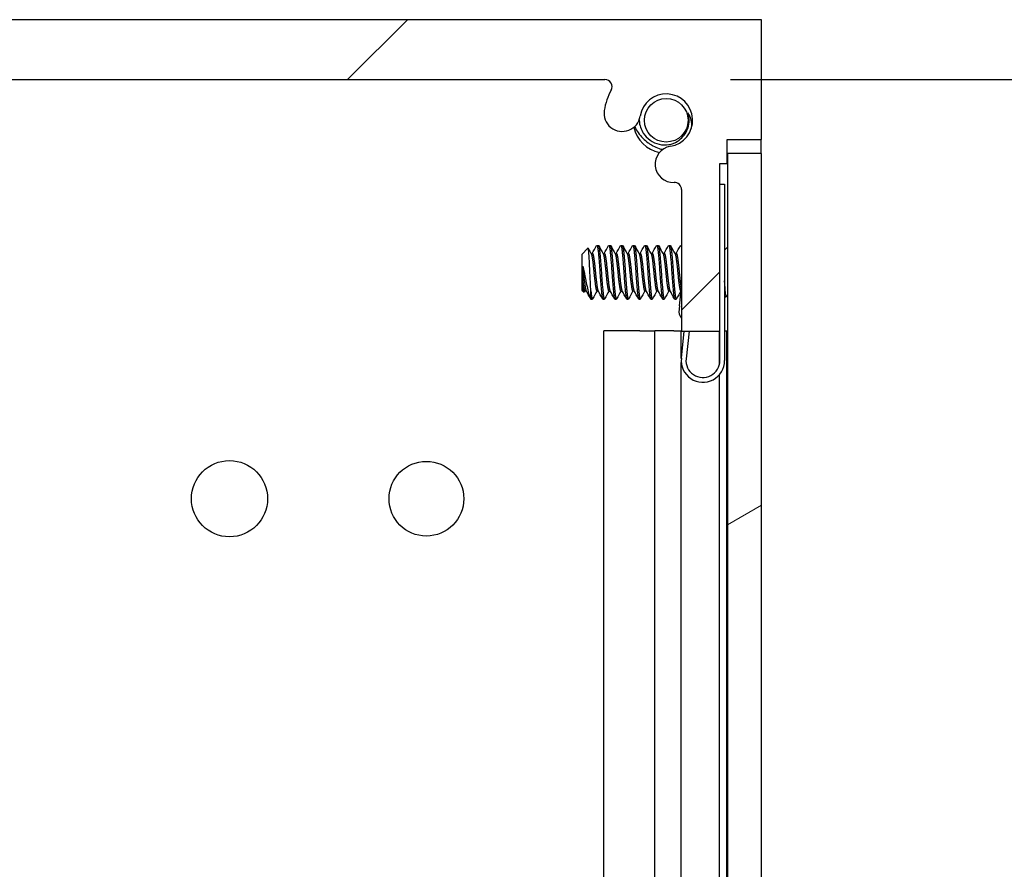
# Model space of a CAD drawing. Header units: millimetres. Extents: x 64 to 1798, y 64 to 1375.
# Tile 53 of 75: x 991 to 1043, y 967 to 1012. Entities that reach past the tile are written whole.
import ezdxf

# ---------------------------------------------------------------- set-up
doc = ezdxf.new("R2010")
doc.units = ezdxf.units.MM
doc.header["$LTSCALE"] = 6.666667
for name, color, linetype, lineweight in [('Dimension (ANSI)', 7, 'Continuous', 25), ('Hatch (ANSI)', 7, 'Continuous', 18), ('Visible (ANSI)', 7, 'Continuous', 25)]:
    doc.layers.add(name, color=color, linetype=linetype, lineweight=lineweight)
doc.styles.add('Note Text (ANSI)', font='tahoma.ttf')
doc.dimstyles.new('Default - mm (ANSI)', dxfattribs={"dimscale": 6.666667, "dimtxt": 1.75, "dimasz": 1.5, "dimexe": 2, "dimexo": 1, "dimgap": 0.8, "dimtad": 0, "dimtih": 1, "dimtoh": 1, "dimrnd": 1e-08, "dimzin": 0, "dimdsep": 46, "dimtxsty": 'Note Text (ANSI)', "dimblk": 'Filled-2', "dimcen": 0.09, "dimdle": 10, "dimclrd": 256, "dimclre": 256, "dimclrt": 256, "dimadec": 1, "dimazin": 0, "dimtfac": 1.741714, "dimtofl": 0, "dimtmove": 0, "dimatfit": 3, "dimldrblk": 'Filled-1', "dimfxl": 1, "dimtolj": 1, "dimtzin": 0, "dimlwd": -1, "dimlwe": -1, "dimarcsym": 0})

# ---------------------------------------------------------------- blocks, each defined once
blk = doc.blocks.new('Filled-2')
at = {"color": 0}
for p, q in [((0, 0), (-1, 0.1667)), ((-1, 0.1667), (-1, -0.1667)), ((-1, 0), (0, 0)), ((-1, -0.1667), (0, 0))]:
    blk.add_line(p, q, dxfattribs=at)
at = {"color": 0, "flags": 128}
blk.add_lwpolyline([(-1, -0.1667), (0, 0), (-1, 0.1667), (-1, -0.1667)], dxfattribs=at)
at = {"color": 0}
blk.add_solid([(-1, -0.1667), (0, 0), (-1, 0.1667), (-1, -0.1667)], dxfattribs=at)
blk = doc.blocks.new('*D11')
at = {"layer": 'Defpoints', "color": 0, "transparency": 16777216}
for p in [(1022.301, 1008.663), (1117.447, 1008.663), (1022.301, 456.233)]:
    blk.add_point(p, dxfattribs=at)
at = {"layer": 'Dimension (ANSI)', "transparency": 16777216}
for p, q in [((1028.968, 1008.663), (1130.781, 1008.663)), ((1117.447, 998.663), (1117.447, 756.822)), ((1117.447, 466.233), (1117.447, 708.073)), ((1028.968, 456.233), (1130.781, 456.233))]:
    blk.add_line(p, q, dxfattribs=at)
at = {"layer": 'Dimension (ANSI)', "transparency": 16777216, "xscale": 10, "yscale": 10, "zscale": 10}
for p, rotation in [((1117.447, 1008.663), 90), ((1117.447, 456.233), 270)]:
    blk.add_blockref('Filled-2', p, dxfattribs=dict(at, rotation=rotation))
at = {"layer": 'Dimension (ANSI)', "transparency": 16777216, "char_height": 11.66667, "attachment_point": 5, "style": 'Note Text (ANSI)'}
for s, insert in [('\\A1; 552.43 mm', (1117.447, 743.857)), ('\\A1;[21.749 in]', (1117.447, 719.483))]:
    blk.add_mtext(s, dxfattribs=dict(at, insert=insert))
blk = doc.blocks.new('Filled-1')
at = {"color": 0}
for p, q in [((0, 0), (-1, 0.3333)), ((-1, 0.3333), (-1, -0.3333)), ((-1, 0), (0, 0)), ((-1, -0.3333), (0, 0))]:
    blk.add_line(p, q, dxfattribs=at)
at = {"color": 0, "flags": 128}
blk.add_lwpolyline([(-1, -0.3333), (0, 0), (-1, 0.3333), (-1, -0.3333)], dxfattribs=at)
at = {"color": 0}
blk.add_solid([(-1, -0.3333), (0, 0), (-1, 0.3333), (-1, -0.3333)], dxfattribs=at)

msp = doc.modelspace()

# ---------------------------------------------------------------- hatches: boundary and pattern name
at = {"layer": 'Hatch (ANSI)'}
h = msp.add_hatch(dxfattribs=at)
h.set_pattern_fill('ANSI31', color=256, scale=169.333333, style=0)
h.set_pattern_definition([(45, (0, 0), (-14.9671, 14.9671), [])])
edge = h.paths.add_edge_path()
edge.add_line((1030.6105, 1005.4876), (1030.6105, 1011.8376))
edge.add_line((1030.6105, 1011.8376), (942.4725, 1011.8376))
edge.add_line((942.4725, 1011.8376), (942.4725, 1005.4876))
edge.add_line((942.4725, 1005.4876), (944.3015, 1005.4876))
edge.add_line((944.3015, 1005.4876), (944.3015, 1004.2176))
edge.add_line((944.3015, 1004.2176), (944.6825, 1004.2176))
edge.add_line((944.6825, 1004.2176), (944.6825, 995.3276))
edge.add_line((944.6825, 995.3276), (946.7145, 995.3276))
edge.add_line((946.7145, 995.3276), (946.7145, 1002.8263))
edge.add_ellipse((947.0955, 1002.8263), major_axis=(-0.381, 0), ratio=1, start_angle=267.54327, end_angle=360, ccw=False)
edge.add_ellipse((947.1532, 1004.1713), major_axis=(-0.0414, -0.9643), ratio=1, start_angle=0, end_angle=173.33968)
edge.add_ellipse((947.5275, 1006.5036), major_axis=(-0.2214, -1.3794), ratio=1, start_angle=108.23411, end_angle=360, ccw=False)
edge.add_ellipse((949.8599, 1006.8779), major_axis=(-0.953, -0.1529), ratio=1, start_angle=0, end_angle=180)
edge.add_ellipse((947.5275, 1006.5036), major_axis=(3.2854, 0.5272), ratio=1, start_angle=0, end_angle=19.53257)
edge.add_ellipse((950.7819, 1008.2816), major_axis=(-0.3344, -0.1827), ratio=1, start_angle=241.35038, end_angle=360, ccw=False)
edge.add_line((950.7819, 1008.6626), (1022.3011, 1008.6626))
edge.add_ellipse((1022.3011, 1008.2816), major_axis=(0, 0.381), ratio=1, start_angle=241.35038, end_angle=360, ccw=False)
edge.add_ellipse((1025.5555, 1006.5036), major_axis=(-2.92, 1.5953), ratio=1, start_angle=0, end_angle=19.53257)
edge.add_ellipse((1023.2231, 1006.8779), major_axis=(-0.953, 0.1529), ratio=1, start_angle=0, end_angle=180)
edge.add_ellipse((1025.5555, 1006.5036), major_axis=(-1.3794, 0.2214), ratio=1, start_angle=108.23411, end_angle=360, ccw=False)
edge.add_ellipse((1025.9298, 1004.1713), major_axis=(-0.1529, 0.953), ratio=1, start_angle=0, end_angle=173.33968)
edge.add_ellipse((1025.9875, 1002.8263), major_axis=(-0.0163, 0.3806), ratio=1, start_angle=267.54327, end_angle=360, ccw=False)
edge.add_line((1026.3685, 1002.8263), (1026.3685, 995.3276))
edge.add_line((1026.3685, 995.3276), (1028.4005, 995.3276))
edge.add_line((1028.4005, 995.3276), (1028.4005, 1004.2176))
edge.add_line((1028.4005, 1004.2176), (1028.7815, 1004.2176))
edge.add_line((1028.7815, 1004.2176), (1028.7815, 1005.4876))
edge.add_line((1028.7815, 1005.4876), (1030.6105, 1005.4876))
h = msp.add_hatch(dxfattribs=at)
h.set_pattern_fill('ANSI31', color=256, scale=169.333333, angle=-15, style=0)
h.set_pattern_definition([(30, (0, 0), (-10.58333, 18.33087), [])])
h.paths.add_polyline_path([(1028.8071, 460.1469), (1030.6105, 460.1469), (1030.6105, 1004.7483), (1028.8071, 1004.7483)])

# ---------------------------------------------------------------- linework, layer by layer
at = {"layer": 'Visible (ANSI)'}
for p, q in [((1030.6105, 1011.8376), (942.4725, 1011.8376)), ((1030.6105, 1005.4876), (1030.6105, 1011.8376)), ((950.7819, 1008.6626), (1022.3011, 1008.6626)), ((1028.7815, 1004.2176), (1028.7815, 1005.4876)), ((1028.7815, 1005.4876), (1030.6105, 1005.4876)), ((1030.5974, 1004.7483), (1030.5974, 1005.4876)), ((1030.6105, 1004.7483), (1028.8071, 1004.7483)), ((1028.8071, 1004.7483), (1028.8071, 460.1469)), ((1030.6105, 460.1469), (1030.6105, 1004.7483)), ((1028.4005, 995.3276), (1028.4005, 1004.2176)), ((1028.4005, 1004.2176), (1028.7815, 1004.2176)), ((1026.3571, 1002.9107), (1026.3586, 1002.9127)), ((1026.3594, 1002.909), (1026.3571, 1002.9107)), ((1026.3685, 1002.8263), (1026.3685, 995.3276)), ((1028.4005, 1003.1126), (1028.6505, 1003.1126)), ((1028.6505, 1003.1126), (1028.6505, 993.7626)), ((1021.0855, 999.3953), (1021.4085, 999.7183)), ((1021.8792, 999.8715), (1021.9586, 999.8715)), ((1022.5142, 999.8715), (1022.5936, 999.8715)), ((1023.1492, 999.8715), (1023.2286, 999.8715)), ((1023.7842, 999.8715), (1023.8636, 999.8715)), ((1024.4192, 999.8715), (1024.4986, 999.8715)), ((1025.0542, 999.8715), (1025.1336, 999.8715)), ((1025.6892, 999.8715), (1025.7686, 999.8715)), ((1026.3242, 999.8715), (1026.3685, 999.8715)), ((1028.6505, 999.6133), (1028.8071, 999.7699)), ((1021.0855, 999.3953), (1021.0855, 997.503)), ((1021.5717, 999.4419), (1021.6411, 999.4419)), ((1022.2067, 999.4419), (1022.2761, 999.4419)), ((1022.8417, 999.4419), (1022.9111, 999.4419)), ((1023.4767, 999.4419), (1023.5461, 999.4419)), ((1024.1117, 999.4419), (1024.1811, 999.4419)), ((1024.7467, 999.4419), (1024.8161, 999.4419)), ((1025.3817, 999.4419), (1025.4511, 999.4419)), ((1026.0167, 999.4419), (1026.0861, 999.4419)), ((1021.1322, 998.7723), (1021.1322, 998.0044)), ((1026.3215, 997.2977), (1026.3479, 997.5438)), ((1021.0855, 997.503), (1021.2043, 997.3842)), ((1021.2442, 997.4563), (1021.3137, 997.4563)), ((1021.5617, 997.0267), (1021.5617, 997.4525)), ((1021.5617, 997.0267), (1021.6411, 997.0267)), ((1021.8792, 997.4563), (1021.9487, 997.4563)), ((1022.1967, 997.0267), (1022.2761, 997.0267)), ((1022.5142, 997.4563), (1022.5837, 997.4563)), ((1022.8317, 997.0267), (1022.9111, 997.0267)), ((1023.1492, 997.4563), (1023.2187, 997.4563)), ((1023.4667, 997.0267), (1023.5461, 997.0267)), ((1023.7842, 997.4563), (1023.8537, 997.4563)), ((1024.1017, 997.0267), (1024.1811, 997.0267)), ((1024.4192, 997.4563), (1024.4887, 997.4563)), ((1024.7367, 997.0267), (1024.8161, 997.0267)), ((1025.0542, 997.4563), (1025.1237, 997.4563)), ((1025.3717, 997.0267), (1025.4511, 997.0267)), ((1025.6892, 997.4563), (1025.7587, 997.4563)), ((1026.0067, 997.0267), (1026.0861, 997.0267)), ((1026.2538, 996.6683), (1026.3215, 997.2977)), ((1026.3242, 997.4563), (1026.3385, 997.4563)), ((1028.7269, 997.2085), (1028.8071, 997.1283)), ((1026.2538, 996.6683), (1026.2172, 996.3273)), ((1024.163, 995.3376), (1022.2448, 995.3376)), ((1022.2448, 911.2404), (1022.2448, 995.3376)), ((1024.163, 995.3376), (1024.9515, 995.3376)), ((1025.9581, 995.3376), (1024.9515, 995.3376)), ((1024.9515, 911.499), (1024.9515, 995.3376)), ((1025.9581, 995.3376), (1026.3554, 995.3376)), ((1026.3554, 995.3376), (1026.3685, 995.3376)), ((1026.3554, 993.8687), (1026.3554, 995.3376)), ((1026.3571, 993.8855), (1026.5121, 995.3276)), ((1026.3685, 995.3276), (1028.4005, 995.3276)), ((1026.7635, 995.3276), (1026.6056, 993.8588)), ((1028.3874, 993.6096), (1028.3874, 995.3276)), ((1028.4005, 993.7626), (1028.4005, 995.3276)), ((1028.6505, 995.3376), (1028.7684, 995.3376)), ((1028.7684, 995.3376), (1028.8071, 995.3376)), ((1028.7684, 911.5297), (1028.7684, 995.3376)), ((1026.3554, 913.4976), (1026.3554, 993.6566)), ((1028.3874, 913.4976), (1028.3874, 993.0306))]:
    msp.add_line(p, q, dxfattribs=at)
for centre, radius in [((1025.5555, 1006.5036), 1.1573), ((1002.4034, 986.4376), 2.0193), ((1012.8428, 986.4376), 1.981)]:
    msp.add_circle(centre, radius, dxfattribs=at)
for centre, radius, start, end in [((1022.3011, 1008.2816), 0.381, 331.35038, 90), ((1025.5555, 1006.5036), 3.3274, 151.35038, 170.88295), ((1025.5555, 1006.5036), 1.397, 279.11705, 170.88295), ((1023.2231, 1006.8779), 0.9652, 170.88295, 350.88295), ((1025.5555, 1006.5036), 1.2156, 333.64437, 18.64437), ((1025.5555, 1006.5036), 1.75, 192.03106, 257.96894), ((1025.9298, 1004.1713), 0.9652, 99.11705, 272.45673), ((1025.9875, 1002.8263), 0.381, 0, 92.45673), ((1026.81, 996.4198), 0.6, 188.86585, 222.61719), ((1027.5005, 993.7626), 1.15, 173.86585, 0), ((1027.5005, 993.7626), 0.9, 173.86585, 0)]:
    msp.add_arc(centre, radius, start, end, dxfattribs=at)
for points in [[(1024.1211, 1006.524), (1024.1214, 1006.5171), (1024.1217, 1006.5103), (1024.1221, 1006.5036)], [(1026.7073, 1006.8922), (1026.7823, 1006.7726), (1026.8343, 1006.6425), (1026.8629, 1006.5036)], [(1026.8629, 1006.5036), (1026.8808, 1006.4163), (1026.9047, 1006.2621), (1026.8824, 1006.0667)], [(1021.4185, 999.7145), (1021.4727, 999.6178), (1021.5269, 999.5212), (1021.5814, 999.4247)], [(1021.6312, 999.4419), (1021.7095, 999.5808), (1021.7875, 999.7199), (1021.8653, 999.8591)], [(1021.9726, 999.8591), (1022.0536, 999.7142), (1022.1348, 999.5693), (1022.2164, 999.4247)], [(1022.2662, 999.4419), (1022.3445, 999.5808), (1022.4225, 999.7199), (1022.5003, 999.8591)], [(1022.6076, 999.8591), (1022.6886, 999.7142), (1022.7698, 999.5693), (1022.8514, 999.4247)], [(1022.9012, 999.4419), (1022.9795, 999.5808), (1023.0575, 999.7199), (1023.1353, 999.8591)], [(1023.2426, 999.8591), (1023.3236, 999.7142), (1023.4048, 999.5693), (1023.4864, 999.4247)], [(1023.5362, 999.4419), (1023.6145, 999.5808), (1023.6925, 999.7199), (1023.7703, 999.8591)], [(1023.8776, 999.8591), (1023.9586, 999.7142), (1024.0398, 999.5693), (1024.1214, 999.4247)], [(1024.1712, 999.4419), (1024.2495, 999.5808), (1024.3275, 999.7199), (1024.4053, 999.8591)], [(1024.5126, 999.8591), (1024.5936, 999.7142), (1024.6748, 999.5693), (1024.7564, 999.4247)], [(1024.8062, 999.4419), (1024.8845, 999.5808), (1024.9625, 999.7199), (1025.0403, 999.8591)], [(1025.1476, 999.8591), (1025.2286, 999.7142), (1025.3098, 999.5693), (1025.3914, 999.4247)], [(1025.4412, 999.4419), (1025.5195, 999.5808), (1025.5975, 999.7199), (1025.6753, 999.8591)], [(1025.7826, 999.8591), (1025.8636, 999.7142), (1025.9448, 999.5693), (1026.0264, 999.4247)], [(1026.0762, 999.4419), (1026.1545, 999.5808), (1026.2325, 999.7199), (1026.3103, 999.8591)], [(1028.7919, 999.7547), (1028.7969, 999.7638), (1028.802, 999.7728), (1028.8071, 999.7819)], [(1021.1322, 998.7723), (1021.1588, 998.6735), (1021.1835, 998.5637), (1021.2056, 998.4491)], [(1021.2542, 997.4563), (1021.2414, 997.4337), (1021.2287, 997.4111), (1021.216, 997.3885)], [(1021.5297, 997.0714), (1021.4547, 997.2056), (1021.3795, 997.3397), (1021.304, 997.4736)], [(1021.8892, 997.4563), (1021.8108, 997.3174), (1021.7329, 997.1783), (1021.6551, 997.0391)], [(1022.1828, 997.0391), (1022.1017, 997.1841), (1022.0206, 997.3289), (1021.939, 997.4736)], [(1022.5242, 997.4563), (1022.4458, 997.3174), (1022.3679, 997.1783), (1022.2901, 997.0391)], [(1022.8178, 997.0391), (1022.7367, 997.1841), (1022.6556, 997.3289), (1022.574, 997.4736)], [(1023.1592, 997.4563), (1023.0808, 997.3174), (1023.0029, 997.1783), (1022.9251, 997.0391)], [(1023.4528, 997.0391), (1023.3717, 997.1841), (1023.2906, 997.3289), (1023.209, 997.4736)], [(1023.7942, 997.4563), (1023.7158, 997.3174), (1023.6379, 997.1783), (1023.5601, 997.0391)], [(1024.0878, 997.0391), (1024.0067, 997.1841), (1023.9256, 997.3289), (1023.844, 997.4736)], [(1024.4292, 997.4563), (1024.3508, 997.3174), (1024.2729, 997.1783), (1024.1951, 997.0391)], [(1024.7228, 997.0391), (1024.6417, 997.1841), (1024.5606, 997.3289), (1024.479, 997.4736)], [(1025.0642, 997.4563), (1024.9858, 997.3174), (1024.9079, 997.1783), (1024.8301, 997.0391)], [(1025.3578, 997.0391), (1025.2767, 997.1841), (1025.1956, 997.3289), (1025.114, 997.4736)], [(1025.6992, 997.4563), (1025.6208, 997.3174), (1025.5429, 997.1783), (1025.4651, 997.0391)], [(1025.9928, 997.0391), (1025.9117, 997.1841), (1025.8306, 997.3289), (1025.749, 997.4736)], [(1026.3342, 997.4563), (1026.2558, 997.3174), (1026.1779, 997.1783), (1026.1001, 997.0391)], [(1028.732, 997.2034), (1028.7048, 997.1549), (1028.6776, 997.1063), (1028.6505, 997.0578)]]:
    msp.add_open_spline(points, degree=3, dxfattribs=at)
for points, knots in [([(1024.1221, 1006.5036), (1024.1301, 1006.355), (1024.1589, 1006.2363), (1024.2269, 1006.0296), (1024.2775, 1005.9231), (1024.4302, 1005.6846), (1024.5502, 1005.5516), (1024.8457, 1005.3408), (1025.009, 1005.2677), (1025.3418, 1005.1923), (1025.5193, 1005.183), (1025.8574, 1005.2423), (1026.0076, 1005.2991), (1026.2811, 1005.4661), (1026.3789, 1005.5616), (1026.5277, 1005.7346), (1026.5956, 1005.845), (1026.6448, 1005.964)], [-0.25808674, -0.25808674, -0.25808674, -0.25808674, -0.23478538, -0.23478538, -0.20745079, -0.20745079, -0.16890819, -0.16890819, -0.13215384, -0.13215384, -0.09808162, -0.09808162, -0.06858842, -0.06858842, -0.0387126, -0.0387126, 0, 0, 0, 0]), ([(1023.8796, 1006.1704), (1023.9884, 1005.9453), (1024.134, 1005.7385), (1024.4025, 1005.4667), (1024.5006, 1005.383), (1024.6494, 1005.2763), (1024.6943, 1005.2464), (1024.7508, 1005.2117), (1024.7613, 1005.2054), (1024.7765, 1005.1964), (1024.7811, 1005.1937), (1024.7891, 1005.189), (1024.7926, 1005.187), (1024.7991, 1005.1832), (1024.8023, 1005.1814), (1024.8097, 1005.1772), (1024.814, 1005.1748), (1024.8287, 1005.1665), (1024.8392, 1005.1607), (1024.9535, 1005.0988), (1025.0615, 1005.0508), (1025.2382, 1004.988), (1025.3019, 1004.9688), (1025.3634, 1004.9528)], [-0.20828692, -0.20828692, -0.20828692, -0.20828692, -0.16037519, -0.16037519, -0.1357902, -0.1357902, -0.12553662, -0.12553662, -0.1232027, -0.1232027, -0.12218422, -0.12218422, -0.12143653, -0.12143653, -0.12074769, -0.12074769, -0.11981568, -0.11981568, -0.11753587, -0.11753587, -0.09516844, -0.09516844, -0.08204301, -0.08204301, -0.08204301, -0.08204301]), ([(1021.5107, 998.4491), (1021.5039, 998.6074), (1021.4978, 998.7316), (1021.487, 998.941), (1021.481, 999.0479), (1021.4664, 999.2837), (1021.458, 999.4024), (1021.4461, 999.5426), (1021.4423, 999.5837), (1021.4305, 999.6831), (1021.4218, 999.7182), (1021.4115, 999.7204), (1021.41, 999.7198), (1021.4085, 999.7183)], [-0.3275077, -0.3275077, -0.3275077, -0.3275077, -0.298679, -0.298679, -0.26513723, -0.26513723, -0.21824944, -0.21824944, -0.19498337, -0.19498337, -0.1484776, -0.1484776, -0.14089425, -0.14089425, -0.14089425, -0.14089425]), ([(1021.2056, 998.4491), (1021.2156, 998.3969), (1021.2349, 998.2981), (1021.279, 998.0777), (1021.2974, 997.9867), (1021.3443, 997.7597), (1021.3718, 997.6296), (1021.432, 997.3603), (1021.4571, 997.2597), (1021.5066, 997.11), (1021.5344, 997.054), (1021.5617, 997.0267)], [-0.16946906, -0.16946906, -0.16946906, -0.16946906, -0.14210049, -0.14210049, -0.12254616, -0.12254616, -0.09176944, -0.09176944, -0.05039984, -0.05039984, 0, 0, 0, 0]), ([(1021.5617, 997.4525), (1021.5533, 997.5886), (1021.5445, 997.7455), (1021.5358, 997.9161), (1021.5314, 998.0015), (1021.5271, 998.0887), (1021.5229, 998.1779), (1021.5187, 998.2671), (1021.5145, 998.359), (1021.5107, 998.4491)], [0, 0, 0, 0, 0.0005404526, 0.0005404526, 0.0005404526, 0.0008106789, 0.0008106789, 0.0008106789, 0.0010809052, 0.0010809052, 0.0010809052, 0.0010809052]), ([(1021.216, 997.3885), (1021.2103, 997.3784), (1021.2044, 997.3801), (1021.1896, 997.4144), (1021.1807, 997.4627), (1021.1645, 997.6062), (1021.1579, 997.6839), (1021.1458, 997.8259), (1021.139, 997.912), (1021.1322, 998.0044)], [-0.09938098, -0.09938098, -0.09938098, -0.09938098, -0.08213524, -0.08213524, -0.055703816, -0.055703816, -0.030124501, -0.030124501, 0, 0, 0, 0]), ([(1028.7269, 997.2085), (1028.719, 997.2164), (1028.711, 997.2496), (1028.6969, 997.3552), (1028.6897, 997.433), (1028.6715, 997.6709), (1028.6625, 997.8022), (1028.6525, 997.9625), (1028.6515, 997.9784), (1028.6505, 997.9944)], [-0.52990335, -0.52990335, -0.52990335, -0.52990335, -0.4386463, -0.4386463, -0.36077455, -0.36077455, -0.29338338, -0.29338338, -0.28602497, -0.28602497, -0.28602497, -0.28602497])]:
    msp.add_open_spline(points, degree=3, knots=knots, dxfattribs=at)
for points, weights, knots in [([(1021.8653, 999.8591), (1021.901, 999.9229), (1021.9322, 999.6809), (1021.9851, 999.2703), (1022.038, 998.4491)], [0.937106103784, 0.916453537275, 1, 0.866025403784, 1], [0.076837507, 0.076837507, 0.076837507, 0.083333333, 0.083333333, 0.09375, 0.09375, 0.09375]), ([(1021.9586, 999.8715), (1021.987, 999.8715), (1022.0115, 999.6809), (1022.0645, 999.2703), (1022.1174, 998.4491)], [0.933012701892, 0.933012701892, 1, 0.866025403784, 1], [0.140625, 0.140625, 0.140625, 0.145833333, 0.145833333, 0.15625, 0.15625, 0.15625]), ([(1022.5003, 999.8591), (1022.536, 999.9229), (1022.5672, 999.6809), (1022.6201, 999.2703), (1022.673, 998.4491)], [0.937106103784, 0.916453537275, 1, 0.866025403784, 1], [0.139337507, 0.139337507, 0.139337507, 0.145833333, 0.145833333, 0.15625, 0.15625, 0.15625]), ([(1022.5936, 999.8715), (1022.622, 999.8715), (1022.6465, 999.6809), (1022.6995, 999.2703), (1022.7524, 998.4491)], [0.933012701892, 0.933012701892, 1, 0.866025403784, 1], [0.203125, 0.203125, 0.203125, 0.208333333, 0.208333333, 0.21875, 0.21875, 0.21875]), ([(1023.1353, 999.8591), (1023.171, 999.9229), (1023.2022, 999.6809), (1023.2551, 999.2703), (1023.308, 998.4491)], [0.937106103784, 0.916453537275, 1, 0.866025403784, 1], [0.201837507, 0.201837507, 0.201837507, 0.208333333, 0.208333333, 0.21875, 0.21875, 0.21875]), ([(1023.2286, 999.8715), (1023.257, 999.8715), (1023.2815, 999.6809), (1023.3345, 999.2703), (1023.3874, 998.4491)], [0.933012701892, 0.933012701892, 1, 0.866025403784, 1], [0.265625, 0.265625, 0.265625, 0.270833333, 0.270833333, 0.28125, 0.28125, 0.28125]), ([(1023.7703, 999.8591), (1023.806, 999.9229), (1023.8372, 999.6809), (1023.8901, 999.2703), (1023.943, 998.4491)], [0.937106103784, 0.916453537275, 1, 0.866025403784, 1], [0.264337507, 0.264337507, 0.264337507, 0.270833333, 0.270833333, 0.28125, 0.28125, 0.28125]), ([(1023.8636, 999.8715), (1023.892, 999.8715), (1023.9165, 999.6809), (1023.9695, 999.2703), (1024.0224, 998.4491)], [0.933012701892, 0.933012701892, 1, 0.866025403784, 1], [0.328125, 0.328125, 0.328125, 0.333333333, 0.333333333, 0.34375, 0.34375, 0.34375]), ([(1024.4053, 999.8591), (1024.441, 999.9229), (1024.4722, 999.6809), (1024.5251, 999.2703), (1024.578, 998.4491)], [0.937106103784, 0.916453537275, 1, 0.866025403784, 1], [0.326837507, 0.326837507, 0.326837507, 0.333333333, 0.333333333, 0.34375, 0.34375, 0.34375]), ([(1024.4986, 999.8715), (1024.527, 999.8715), (1024.5515, 999.6809), (1024.6045, 999.2703), (1024.6574, 998.4491)], [0.933012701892, 0.933012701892, 1, 0.866025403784, 1], [0.390625, 0.390625, 0.390625, 0.395833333, 0.395833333, 0.40625, 0.40625, 0.40625]), ([(1025.0403, 999.8591), (1025.076, 999.9229), (1025.1072, 999.6809), (1025.1601, 999.2703), (1025.213, 998.4491)], [0.937106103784, 0.916453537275, 1, 0.866025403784, 1], [0.389337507, 0.389337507, 0.389337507, 0.395833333, 0.395833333, 0.40625, 0.40625, 0.40625]), ([(1025.1336, 999.8715), (1025.162, 999.8715), (1025.1865, 999.6809), (1025.2395, 999.2703), (1025.2924, 998.4491)], [0.933012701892, 0.933012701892, 1, 0.866025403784, 1], [0.453125, 0.453125, 0.453125, 0.458333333, 0.458333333, 0.46875, 0.46875, 0.46875]), ([(1025.6753, 999.8591), (1025.711, 999.9229), (1025.7422, 999.6809), (1025.7951, 999.2703), (1025.848, 998.4491)], [0.937106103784, 0.916453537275, 1, 0.866025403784, 1], [0.451837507, 0.451837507, 0.451837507, 0.458333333, 0.458333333, 0.46875, 0.46875, 0.46875]), ([(1025.7686, 999.8715), (1025.797, 999.8715), (1025.8215, 999.6809), (1025.8745, 999.2703), (1025.9274, 998.4491)], [0.933012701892, 0.933012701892, 1, 0.866025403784, 1], [0.515625, 0.515625, 0.515625, 0.520833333, 0.520833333, 0.53125, 0.53125, 0.53125]), ([(1021.5814, 999.4247), (1021.5991, 999.3933), (1021.6147, 999.3089), (1021.6676, 999.0223), (1021.7205, 998.4491), (1021.7734, 997.8759), (1021.8263, 997.5893), (1021.8509, 997.4563), (1021.8792, 997.4563)], [0.941196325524, 0.956426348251, 1, 0.866025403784, 1, 0.866025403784, 1, 0.933012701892, 0.933012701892], [0.079945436, 0.079945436, 0.079945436, 0.083333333, 0.083333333, 0.09375, 0.09375, 0.104166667, 0.104166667, 0.109375, 0.109375, 0.109375]), ([(1021.6411, 999.4419), (1021.6695, 999.4419), (1021.694, 999.3089), (1021.747, 999.0223), (1021.7999, 998.4491), (1021.8528, 997.8759), (1021.9057, 997.5893), (1021.9213, 997.5049), (1021.939, 997.4736)], [0.933012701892, 0.933012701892, 1, 0.866025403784, 1, 0.866025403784, 1, 0.956426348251, 0.941196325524], [0.078125, 0.078125, 0.078125, 0.083333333, 0.083333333, 0.09375, 0.09375, 0.104166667, 0.104166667, 0.107554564, 0.107554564, 0.107554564]), ([(1022.2164, 999.4247), (1022.2341, 999.3933), (1022.2497, 999.3089), (1022.3026, 999.0223), (1022.3555, 998.4491), (1022.4084, 997.8759), (1022.4613, 997.5893), (1022.4859, 997.4563), (1022.5142, 997.4563)], [0.941196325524, 0.956426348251, 1, 0.866025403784, 1, 0.866025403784, 1, 0.933012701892, 0.933012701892], [0.142445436, 0.142445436, 0.142445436, 0.145833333, 0.145833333, 0.15625, 0.15625, 0.166666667, 0.166666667, 0.171875, 0.171875, 0.171875]), ([(1022.2761, 999.4419), (1022.3045, 999.4419), (1022.329, 999.3089), (1022.382, 999.0223), (1022.4349, 998.4491), (1022.4878, 997.8759), (1022.5407, 997.5893), (1022.5563, 997.5049), (1022.574, 997.4736)], [0.933012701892, 0.933012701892, 1, 0.866025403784, 1, 0.866025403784, 1, 0.956426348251, 0.941196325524], [0.140625, 0.140625, 0.140625, 0.145833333, 0.145833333, 0.15625, 0.15625, 0.166666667, 0.166666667, 0.170054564, 0.170054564, 0.170054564]), ([(1022.8514, 999.4247), (1022.8691, 999.3933), (1022.8847, 999.3089), (1022.9376, 999.0223), (1022.9905, 998.4491), (1023.0434, 997.8759), (1023.0963, 997.5893), (1023.1209, 997.4563), (1023.1492, 997.4563)], [0.941196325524, 0.956426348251, 1, 0.866025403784, 1, 0.866025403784, 1, 0.933012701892, 0.933012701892], [0.204945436, 0.204945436, 0.204945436, 0.208333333, 0.208333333, 0.21875, 0.21875, 0.229166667, 0.229166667, 0.234375, 0.234375, 0.234375]), ([(1022.9111, 999.4419), (1022.9395, 999.4419), (1022.964, 999.3089), (1023.017, 999.0223), (1023.0699, 998.4491), (1023.1228, 997.8759), (1023.1757, 997.5893), (1023.1913, 997.5049), (1023.209, 997.4736)], [0.933012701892, 0.933012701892, 1, 0.866025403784, 1, 0.866025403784, 1, 0.956426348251, 0.941196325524], [0.203125, 0.203125, 0.203125, 0.208333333, 0.208333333, 0.21875, 0.21875, 0.229166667, 0.229166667, 0.232554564, 0.232554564, 0.232554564]), ([(1023.4864, 999.4247), (1023.5041, 999.3933), (1023.5197, 999.3089), (1023.5726, 999.0223), (1023.6255, 998.4491), (1023.6784, 997.8759), (1023.7313, 997.5893), (1023.7559, 997.4563), (1023.7842, 997.4563)], [0.941196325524, 0.956426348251, 1, 0.866025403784, 1, 0.866025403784, 1, 0.933012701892, 0.933012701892], [0.267445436, 0.267445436, 0.267445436, 0.270833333, 0.270833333, 0.28125, 0.28125, 0.291666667, 0.291666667, 0.296875, 0.296875, 0.296875]), ([(1023.5461, 999.4419), (1023.5745, 999.4419), (1023.599, 999.3089), (1023.652, 999.0223), (1023.7049, 998.4491), (1023.7578, 997.8759), (1023.8107, 997.5893), (1023.8263, 997.5049), (1023.844, 997.4736)], [0.933012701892, 0.933012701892, 1, 0.866025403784, 1, 0.866025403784, 1, 0.956426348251, 0.941196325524], [0.265625, 0.265625, 0.265625, 0.270833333, 0.270833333, 0.28125, 0.28125, 0.291666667, 0.291666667, 0.295054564, 0.295054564, 0.295054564]), ([(1024.1214, 999.4247), (1024.1391, 999.3933), (1024.1547, 999.3089), (1024.2076, 999.0223), (1024.2605, 998.4491), (1024.3134, 997.8759), (1024.3663, 997.5893), (1024.3909, 997.4563), (1024.4192, 997.4563)], [0.941196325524, 0.956426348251, 1, 0.866025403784, 1, 0.866025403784, 1, 0.933012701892, 0.933012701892], [0.329945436, 0.329945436, 0.329945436, 0.333333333, 0.333333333, 0.34375, 0.34375, 0.354166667, 0.354166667, 0.359375, 0.359375, 0.359375]), ([(1024.1811, 999.4419), (1024.2095, 999.4419), (1024.234, 999.3089), (1024.287, 999.0223), (1024.3399, 998.4491), (1024.3928, 997.8759), (1024.4457, 997.5893), (1024.4613, 997.5049), (1024.479, 997.4736)], [0.933012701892, 0.933012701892, 1, 0.866025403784, 1, 0.866025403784, 1, 0.956426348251, 0.941196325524], [0.328125, 0.328125, 0.328125, 0.333333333, 0.333333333, 0.34375, 0.34375, 0.354166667, 0.354166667, 0.357554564, 0.357554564, 0.357554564]), ([(1024.7564, 999.4247), (1024.7741, 999.3933), (1024.7897, 999.3089), (1024.8426, 999.0223), (1024.8955, 998.4491), (1024.9484, 997.8759), (1025.0013, 997.5893), (1025.0259, 997.4563), (1025.0542, 997.4563)], [0.941196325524, 0.956426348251, 1, 0.866025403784, 1, 0.866025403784, 1, 0.933012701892, 0.933012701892], [0.392445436, 0.392445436, 0.392445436, 0.395833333, 0.395833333, 0.40625, 0.40625, 0.416666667, 0.416666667, 0.421875, 0.421875, 0.421875]), ([(1024.8161, 999.4419), (1024.8445, 999.4419), (1024.869, 999.3089), (1024.922, 999.0223), (1024.9749, 998.4491), (1025.0278, 997.8759), (1025.0807, 997.5893), (1025.0963, 997.5049), (1025.114, 997.4736)], [0.933012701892, 0.933012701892, 1, 0.866025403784, 1, 0.866025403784, 1, 0.956426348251, 0.941196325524], [0.390625, 0.390625, 0.390625, 0.395833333, 0.395833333, 0.40625, 0.40625, 0.416666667, 0.416666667, 0.420054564, 0.420054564, 0.420054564]), ([(1025.3914, 999.4247), (1025.4091, 999.3933), (1025.4247, 999.3089), (1025.4776, 999.0223), (1025.5305, 998.4491), (1025.5834, 997.8759), (1025.6363, 997.5893), (1025.6609, 997.4563), (1025.6892, 997.4563)], [0.941196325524, 0.956426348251, 1, 0.866025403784, 1, 0.866025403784, 1, 0.933012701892, 0.933012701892], [0.454945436, 0.454945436, 0.454945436, 0.458333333, 0.458333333, 0.46875, 0.46875, 0.479166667, 0.479166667, 0.484375, 0.484375, 0.484375]), ([(1025.4511, 999.4419), (1025.4795, 999.4419), (1025.504, 999.3089), (1025.557, 999.0223), (1025.6099, 998.4491), (1025.6628, 997.8759), (1025.7157, 997.5893), (1025.7313, 997.5049), (1025.749, 997.4736)], [0.933012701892, 0.933012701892, 1, 0.866025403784, 1, 0.866025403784, 1, 0.956426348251, 0.941196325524], [0.453125, 0.453125, 0.453125, 0.458333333, 0.458333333, 0.46875, 0.46875, 0.479166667, 0.479166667, 0.482554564, 0.482554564, 0.482554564]), ([(1026.0264, 999.4247), (1026.0441, 999.3933), (1026.0597, 999.3089), (1026.1126, 999.0223), (1026.1655, 998.4491), (1026.2184, 997.8759), (1026.2713, 997.5893), (1026.2959, 997.4563), (1026.3242, 997.4563)], [0.941196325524, 0.956426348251, 1, 0.866025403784, 1, 0.866025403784, 1, 0.933012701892, 0.933012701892], [0.517445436, 0.517445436, 0.517445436, 0.520833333, 0.520833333, 0.53125, 0.53125, 0.541666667, 0.541666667, 0.546875, 0.546875, 0.546875]), ([(1026.0861, 999.4419), (1026.1145, 999.4419), (1026.139, 999.3089), (1026.192, 999.0223), (1026.2449, 998.4491), (1026.2978, 997.8759), (1026.3507, 997.5893), (1026.3534, 997.5746), (1026.3562, 997.5613)], [0.933012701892, 0.933012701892, 1, 0.866025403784, 1, 0.866025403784, 1, 0.992098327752, 0.985128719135], [0.515625, 0.515625, 0.515625, 0.520833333, 0.520833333, 0.53125, 0.53125, 0.541666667, 0.541666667, 0.54228103, 0.54228103, 0.54228103]), ([(1021.1322, 998.7723), (1021.1495, 998.6152), (1021.1649, 998.4491), (1021.2178, 997.8759), (1021.2707, 997.5893), (1021.2863, 997.5049), (1021.304, 997.4736)], [0.941670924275, 0.957095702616, 1, 0.866025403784, 1, 0.956426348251, 0.941196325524], [0.027914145, 0.027914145, 0.027914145, 0.03125, 0.03125, 0.041666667, 0.041666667, 0.045054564, 0.045054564, 0.045054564]), ([(1022.038, 998.4491), (1022.0909, 997.6279), (1022.1438, 997.2173), (1022.1684, 997.0267), (1022.1967, 997.0267)], [1, 0.866025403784, 1, 0.933012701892, 0.933012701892], [0.09375, 0.09375, 0.09375, 0.104166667, 0.104166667, 0.109375, 0.109375, 0.109375]), ([(1022.1174, 998.4491), (1022.1703, 997.6279), (1022.2232, 997.2173), (1022.2544, 996.9753), (1022.2901, 997.0391)], [1, 0.866025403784, 1, 0.916453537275, 0.937106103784], [0.15625, 0.15625, 0.15625, 0.166666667, 0.166666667, 0.173162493, 0.173162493, 0.173162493]), ([(1022.673, 998.4491), (1022.7259, 997.6279), (1022.7788, 997.2173), (1022.8034, 997.0267), (1022.8317, 997.0267)], [1, 0.866025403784, 1, 0.933012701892, 0.933012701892], [0.15625, 0.15625, 0.15625, 0.166666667, 0.166666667, 0.171875, 0.171875, 0.171875]), ([(1022.7524, 998.4491), (1022.8053, 997.6279), (1022.8582, 997.2173), (1022.8894, 996.9753), (1022.9251, 997.0391)], [1, 0.866025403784, 1, 0.916453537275, 0.937106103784], [0.21875, 0.21875, 0.21875, 0.229166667, 0.229166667, 0.235662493, 0.235662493, 0.235662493]), ([(1023.308, 998.4491), (1023.3609, 997.6279), (1023.4138, 997.2173), (1023.4384, 997.0267), (1023.4667, 997.0267)], [1, 0.866025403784, 1, 0.933012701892, 0.933012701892], [0.21875, 0.21875, 0.21875, 0.229166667, 0.229166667, 0.234375, 0.234375, 0.234375]), ([(1023.3874, 998.4491), (1023.4403, 997.6279), (1023.4932, 997.2173), (1023.5244, 996.9753), (1023.5601, 997.0391)], [1, 0.866025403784, 1, 0.916453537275, 0.937106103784], [0.28125, 0.28125, 0.28125, 0.291666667, 0.291666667, 0.298162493, 0.298162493, 0.298162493]), ([(1023.943, 998.4491), (1023.9959, 997.6279), (1024.0488, 997.2173), (1024.0734, 997.0267), (1024.1017, 997.0267)], [1, 0.866025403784, 1, 0.933012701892, 0.933012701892], [0.28125, 0.28125, 0.28125, 0.291666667, 0.291666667, 0.296875, 0.296875, 0.296875]), ([(1024.0224, 998.4491), (1024.0753, 997.6279), (1024.1282, 997.2173), (1024.1594, 996.9753), (1024.1951, 997.0391)], [1, 0.866025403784, 1, 0.916453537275, 0.937106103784], [0.34375, 0.34375, 0.34375, 0.354166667, 0.354166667, 0.360662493, 0.360662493, 0.360662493]), ([(1024.578, 998.4491), (1024.6309, 997.6279), (1024.6838, 997.2173), (1024.7084, 997.0267), (1024.7367, 997.0267)], [1, 0.866025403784, 1, 0.933012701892, 0.933012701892], [0.34375, 0.34375, 0.34375, 0.354166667, 0.354166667, 0.359375, 0.359375, 0.359375]), ([(1024.6574, 998.4491), (1024.7103, 997.6279), (1024.7632, 997.2173), (1024.7944, 996.9753), (1024.8301, 997.0391)], [1, 0.866025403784, 1, 0.916453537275, 0.937106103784], [0.40625, 0.40625, 0.40625, 0.416666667, 0.416666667, 0.423162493, 0.423162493, 0.423162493]), ([(1025.213, 998.4491), (1025.2659, 997.6279), (1025.3188, 997.2173), (1025.3434, 997.0267), (1025.3717, 997.0267)], [1, 0.866025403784, 1, 0.933012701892, 0.933012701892], [0.40625, 0.40625, 0.40625, 0.416666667, 0.416666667, 0.421875, 0.421875, 0.421875]), ([(1025.2924, 998.4491), (1025.3453, 997.6279), (1025.3982, 997.2173), (1025.4294, 996.9753), (1025.4651, 997.0391)], [1, 0.866025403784, 1, 0.916453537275, 0.937106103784], [0.46875, 0.46875, 0.46875, 0.479166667, 0.479166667, 0.485662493, 0.485662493, 0.485662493]), ([(1025.848, 998.4491), (1025.9009, 997.6279), (1025.9538, 997.2173), (1025.9784, 997.0267), (1026.0067, 997.0267)], [1, 0.866025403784, 1, 0.933012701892, 0.933012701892], [0.46875, 0.46875, 0.46875, 0.479166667, 0.479166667, 0.484375, 0.484375, 0.484375]), ([(1025.9274, 998.4491), (1025.9803, 997.6279), (1026.0332, 997.2173), (1026.0644, 996.9753), (1026.1001, 997.0391)], [1, 0.866025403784, 1, 0.916453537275, 0.937106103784], [0.53125, 0.53125, 0.53125, 0.541666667, 0.541666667, 0.548162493, 0.548162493, 0.548162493]), ([(1021.1322, 998.0044), (1021.1638, 997.7382), (1021.1913, 997.5893), (1021.2159, 997.4563), (1021.2442, 997.4563)], [0.933829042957, 0.925617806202, 1, 0.933012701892, 0.933012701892], [0.035883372, 0.035883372, 0.035883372, 0.041666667, 0.041666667, 0.046875, 0.046875, 0.046875]), ([(1021.5617, 997.4525), (1021.5757, 997.3142), (1021.5882, 997.2173), (1021.6194, 996.9753), (1021.6551, 997.0391)], [0.948065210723, 0.96476686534, 1, 0.916453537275, 0.937106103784], [0.1014272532, 0.1014272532, 0.1014272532, 0.1041666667, 0.1041666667, 0.1106624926, 0.1106624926, 0.1106624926])]:
    msp.add_rational_spline(points, weights, degree=2, knots=knots, dxfattribs=at)
msp.add_rational_spline([(1026.3103, 999.8591), (1026.3407, 999.9134), (1026.3685, 999.7412)], [0.937106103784, 0.919473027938, 0.977797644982], degree=2, dxfattribs=at)

# ---------------------------------------------------------------- dimensions: what is measured, and where the dimension line sits
at = {"layer": 'Dimension (ANSI)'}
dim = msp.add_linear_dim(base=(1117.4475, 1008.6626), p1=(1022.3011, 456.2326), p2=(1022.3011, 1008.6626), angle=90, text=' <> mm\\X[21.749 in]', dimstyle='Default - mm (ANSI)', override={"dimgap": 0.8, "dimdec": 2, "dimpost": '', "dimtol": 0, "dimlim": 0, "dimtp": 0, "dimtm": 0, "dimtdec": 2, "dimatfit": 1}, dxfattribs=at)
dim.commit()
dim.dimension.update_dxf_attribs({"geometry": '*D11', "text_midpoint": (1117.4475, 732.4476), "dimtype": 160})

doc.saveas('drawing.dxf')
